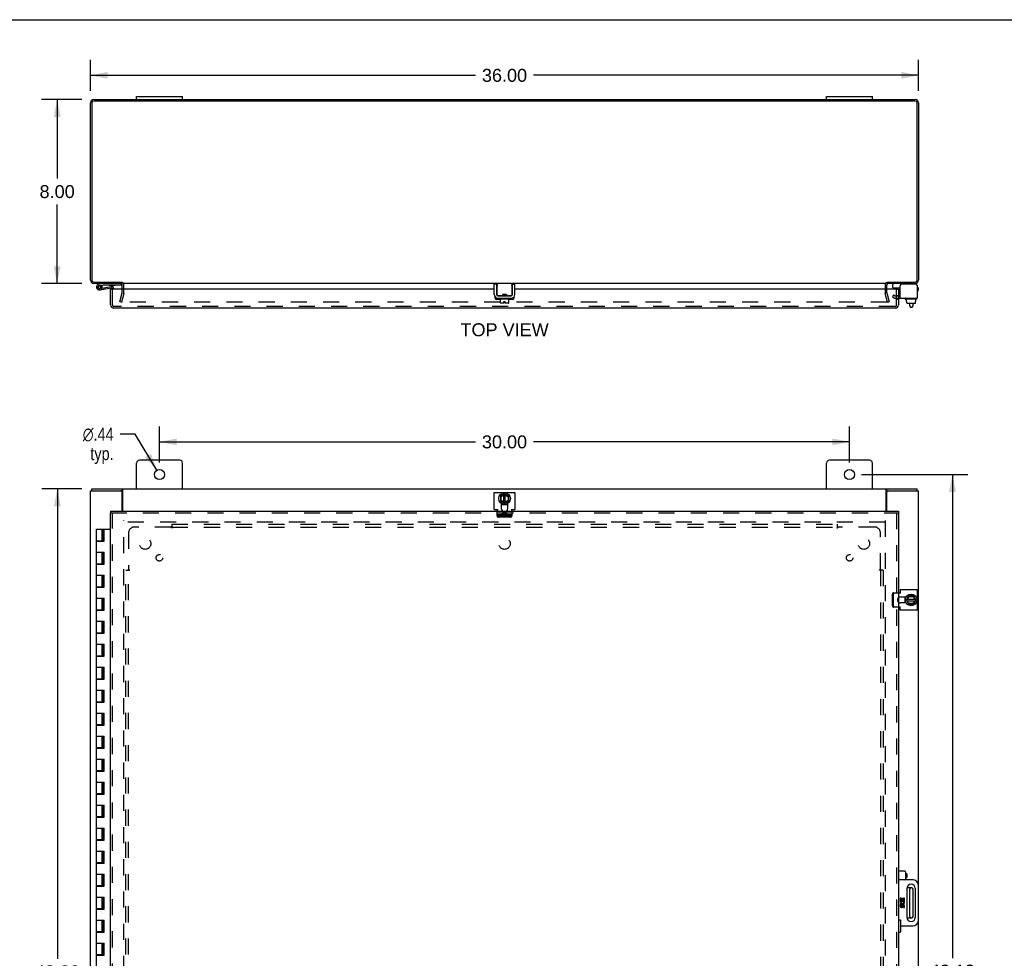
# Model space of a CAD drawing. Header units: inches. Extents: x 0 to 127, y 0 to 82.
# Tile 5 of 7: x 23 to 66, y 42 to 82. Entities that reach past the tile are written whole.
import ezdxf

# ---------------------------------------------------------------- set-up
doc = ezdxf.new("R2010")
doc.units = ezdxf.units.IN
doc.header["$LTSCALE"] = 7.00646
doc.header["$MEASUREMENT"] = 0
doc.linetypes.add('HIDDEN', pattern=[0.2, 0.1, -0.1])
doc.layers.get('0').update_dxf_attribs({"linetype": 'CONTINUOUS'})
for name, color, linetype in [('DEFAULT_2', 8, 'HIDDEN'), ('DIMENSIONS', 7, 'CONTINUOUS'), ('DOOR_ASSEMBLY', 7, 'CONTINUOUS'), ('SUBPANEL', 7, 'CONTINUOUS')]:
    doc.layers.add(name, color=color, linetype=linetype)
doc.styles.get("Standard").update_dxf_attribs({"font": 'arial.ttf'})
doc.styles.add('TEXTSTYLE_1', font='gdt', dxfattribs={"width": 0.8})
doc.dimstyles.new('DIMSTYLE_1', dxfattribs={"dimtxt": 0.562016, "dimasz": 0.749354, "dimexe": 0.09, "dimexo": 0.07, "dimgap": 0.0375, "dimtad": 0, "dimtih": 1, "dimtoh": 1, "dimzin": 4, "dimdsep": 46, "dimtxsty": 'Standard', "dimblk": '_FILLED', "dimblk1": '_FILLED', "dimblk2": '_FILLED', "dimcen": 0.09, "dimadec": 3, "dimazin": 1, "dimtfac": 1, "dimtdec": 3, "dimtofl": 0, "dimtmove": 0, "dimatfit": 3, "dimldrblk": '_FILLED', "dimfxl": 0, "dimtolj": 1, "dimtzin": 4, "dimarcsym": 0})
doc.dimstyles.new('DIMSTYLE_2', dxfattribs={"dimtxt": 0.562016, "dimasz": 0.749354, "dimexe": 0.09, "dimexo": 0.07, "dimgap": 0.09, "dimtad": 0, "dimtih": 1, "dimtoh": 1, "dimzin": 4, "dimdsep": 46, "dimtxsty": 'Standard', "dimblk": '_FILLED', "dimblk1": '_FILLED', "dimblk2": '_FILLED', "dimcen": 0.09, "dimadec": 3, "dimazin": 1, "dimtfac": 1, "dimtdec": 3, "dimtofl": 0, "dimtmove": 0, "dimatfit": 1, "dimldrblk": '_FILLED', "dimfxl": 0, "dimtolj": 1, "dimtzin": 4, "dimarcsym": 0})

# ---------------------------------------------------------------- blocks, each defined once
blk = doc.blocks.new('_FILLED')
at = {"color": 0, "linetype": 'ByBlock'}
blk.add_solid([(0, 0), (-1, 0.2), (-1, -0.2)], dxfattribs=at)
blk = doc.blocks.new('*D1')
at = {"layer": 'DIMENSIONS', "color": 2, "linetype": 'Continuous'}
for p, q in [((26.018, 79.333), (26.018, 80.683)), ((62.018, 79.333), (62.018, 80.683)), ((26.018, 80.009), (42.755, 80.009)), ((62.018, 80.009), (45.281, 80.009))]:
    blk.add_line(p, q, dxfattribs=at)
at = {"layer": 'DIMENSIONS', "color": 2, "linetype": 'Continuous', "xscale": 0.7493540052, "yscale": 0.7493540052, "zscale": 0.7493540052, "rotation": 180}
blk.add_blockref('_FILLED', (26.018, 80.009), dxfattribs=at)
at = {"layer": 'DIMENSIONS', "color": 2, "linetype": 'Continuous', "xscale": 0.7493540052, "yscale": 0.7493540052, "zscale": 0.7493540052}
blk.add_blockref('_FILLED', (62.018, 80.009), dxfattribs=at)
at = {"layer": 'DIMENSIONS', "color": 2, "linetype": 'Continuous', "insert": (44.018, 80.29), "char_height": 0.562, "width": 1.96392, "attachment_point": 2, "line_spacing_factor": 0.9}
blk.add_mtext('36.00', dxfattribs=at)
blk = doc.blocks.new('*D2')
at = {"layer": 'DIMENSIONS', "color": 2, "linetype": 'Continuous'}
for p, q in [((25.638, 78.953), (23.893, 78.953)), ((24.567, 78.953), (24.567, 75.515)), ((24.567, 70.953), (24.567, 74.391)), ((25.638, 70.953), (23.893, 70.953))]:
    blk.add_line(p, q, dxfattribs=at)
at = {"layer": 'DIMENSIONS', "color": 2, "linetype": 'Continuous', "xscale": 0.7493540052, "yscale": 0.7493540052, "zscale": 0.7493540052}
for p, rotation in [((24.567, 78.953), 90), ((24.567, 70.953), 270)]:
    blk.add_blockref('_FILLED', p, dxfattribs=dict(at, rotation=rotation))
at = {"layer": 'DIMENSIONS', "color": 2, "linetype": 'Continuous', "insert": (24.567, 75.234), "char_height": 0.562, "width": 1.52726, "attachment_point": 2, "line_spacing_factor": 0.9}
blk.add_mtext('8.00', dxfattribs=at)
blk = doc.blocks.new('*D6')
at = {"layer": 'DIMENSIONS', "color": 2, "linetype": 'Continuous'}
for p, q in [((27.958, 64.398), (27.302, 64.398)), ((28.904, 62.831), (27.958, 64.398))]:
    blk.add_line(p, q, dxfattribs=at)
at = {"layer": 'DIMENSIONS', "color": 2, "linetype": 'Continuous', "xscale": 0.7493540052, "yscale": 0.7493540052, "zscale": 0.7493540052, "rotation": 301.1417846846}
blk.add_blockref('_FILLED', (28.904, 62.831), dxfattribs=at)
at = {"layer": 'DIMENSIONS', "color": 2, "linetype": 'Continuous', "insert": (27.021, 64.679), "char_height": 0.56202, "width": 1.83996, "attachment_point": 3, "line_spacing_factor": 0.9, "style": 'TEXTSTYLE_1'}
blk.add_mtext('{\\fgdt;n}\\fArial;.44\\Ptyp.', dxfattribs=at)
blk = doc.blocks.new('*D7')
at = {"layer": 'DIMENSIONS', "color": 2, "linetype": 'Continuous'}
for p, q in [((29.018, 63.169), (29.018, 64.741)), ((59.018, 63.169), (59.018, 64.741)), ((29.018, 64.067), (42.755, 64.067)), ((59.018, 64.067), (45.281, 64.067))]:
    blk.add_line(p, q, dxfattribs=at)
at = {"layer": 'DIMENSIONS', "color": 2, "linetype": 'Continuous', "xscale": 0.7493540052, "yscale": 0.7493540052, "zscale": 0.7493540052, "rotation": 180}
blk.add_blockref('_FILLED', (29.018, 64.067), dxfattribs=at)
at = {"layer": 'DIMENSIONS', "color": 2, "linetype": 'Continuous', "xscale": 0.7493540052, "yscale": 0.7493540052, "zscale": 0.7493540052}
blk.add_blockref('_FILLED', (59.018, 64.067), dxfattribs=at)
at = {"layer": 'DIMENSIONS', "color": 2, "linetype": 'Continuous', "insert": (44.018, 64.348), "char_height": 0.562, "width": 1.96392, "attachment_point": 2, "line_spacing_factor": 0.9}
blk.add_mtext('30.00', dxfattribs=at)
blk = doc.blocks.new('*D8')
at = {"layer": 'DIMENSIONS', "color": 2, "linetype": 'Continuous'}
for p, q in [((59.542, 62.644), (64.167, 62.644)), ((63.493, 62.644), (63.493, 41.612)), ((63.493, 19.457), (63.493, 40.488)), ((59.542, 19.457), (64.167, 19.457))]:
    blk.add_line(p, q, dxfattribs=at)
at = {"layer": 'DIMENSIONS', "color": 2, "linetype": 'Continuous', "xscale": 0.7493540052, "yscale": 0.7493540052, "zscale": 0.7493540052}
for p, rotation in [((63.493, 62.644), 90), ((63.493, 19.457), 270)]:
    blk.add_blockref('_FILLED', p, dxfattribs=dict(at, rotation=rotation))
at = {"layer": 'DIMENSIONS', "color": 2, "linetype": 'Continuous', "insert": (63.493, 41.331), "char_height": 0.562, "width": 1.96392, "attachment_point": 2, "line_spacing_factor": 0.9}
blk.add_mtext('43.19', dxfattribs=at)
blk = doc.blocks.new('*D9')
at = {"layer": 'DIMENSIONS', "color": 2, "linetype": 'Continuous'}
for p, q in [((25.636, 62.019), (23.903, 62.019)), ((24.578, 62.019), (24.578, 41.581)), ((24.578, 20.019), (24.578, 40.457)), ((25.636, 20.019), (23.903, 20.019))]:
    blk.add_line(p, q, dxfattribs=at)
at = {"layer": 'DIMENSIONS', "color": 2, "linetype": 'Continuous', "xscale": 0.7493540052, "yscale": 0.7493540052, "zscale": 0.7493540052}
for p, rotation in [((24.578, 62.019), 90), ((24.578, 20.019), 270)]:
    blk.add_blockref('_FILLED', p, dxfattribs=dict(at, rotation=rotation))
at = {"layer": 'DIMENSIONS', "color": 2, "linetype": 'Continuous', "insert": (24.578, 41.3), "char_height": 0.562, "width": 1.96392, "attachment_point": 2, "line_spacing_factor": 0.9}
blk.add_mtext('42.00', dxfattribs=at)

msp = doc.modelspace()

# ---------------------------------------------------------------- linework, layer by layer
at = {"color": 7, "linetype": 'Continuous'}
for p, q in [((0, 82.429), (127.39, 82.429)), ((28.018, 78.953), (28.018, 79.088)), ((28.018, 79.088), (30.018, 79.088)), ((30.018, 78.953), (30.018, 79.088)), ((58.018, 79.088), (60.018, 79.088)), ((58.018, 78.953), (58.018, 79.088)), ((60.018, 78.953), (60.018, 79.088)), ((27.393, 71.014), (27.393, 70.953)), ((43.675, 70.92), (43.571, 70.92)), ((43.675, 70.92), (43.675, 70.48)), ((43.705, 70.434), (43.705, 70.953)), ((44.323, 70.88), (44.32, 70.873)), ((44.33, 70.953), (44.33, 70.434)), ((44.36, 70.92), (44.464, 70.92)), ((44.36, 70.48), (44.36, 70.92)), ((60.643, 71.014), (60.643, 70.953)), ((60.899, 70.776), (60.899, 70.913)), ((60.909, 70.766), (61.224, 70.766)), ((61.961, 70.873), (61.961, 70.86)), ((43.704, 70.316), (43.704, 70.319)), ((43.9, 70.424), (43.715, 70.424)), ((43.735, 70.42), (44.3, 70.42)), ((43.764, 70.286), (43.764, 70.306)), ((44.261, 70.276), (43.774, 70.276)), ((43.838, 70.111), (43.838, 70.276)), ((43.906, 70.424), (43.899, 70.42)), ((43.925, 70.484), (44.11, 70.484)), ((43.925, 70.484), (43.925, 70.434)), ((43.925, 70.446), (43.935, 70.441)), ((43.937, 70.442), (43.925, 70.435)), ((43.994, 70.477), (43.973, 70.475)), ((43.994, 70.427), (43.973, 70.425)), ((44.005, 70.452), (43.99, 70.45)), ((44.037, 70.479), (43.994, 70.477)), ((44.048, 70.43), (43.994, 70.427)), ((44.03, 70.454), (44.005, 70.452)), ((44.045, 70.456), (44.03, 70.454)), ((44.059, 70.481), (44.037, 70.479)), ((44.068, 70.432), (44.048, 70.43)), ((44.098, 70.464), (44.11, 70.471)), ((44.11, 70.46), (44.1, 70.466)), ((44.107, 70.42), (44.119, 70.426)), ((44.11, 70.484), (44.11, 70.434)), ((44.32, 70.424), (44.135, 70.424)), ((44.208, 70.111), (44.208, 70.276)), ((44.271, 70.286), (44.271, 70.306)), ((44.331, 70.316), (44.331, 70.319)), ((61.442, 70.286), (61.442, 70.306)), ((61.939, 70.276), (61.452, 70.276)), ((61.494, 70.169), (61.494, 70.276)), ((61.904, 70.169), (61.904, 70.276)), ((61.949, 70.286), (61.949, 70.306)), ((43.984, 70.101), (43.848, 70.101)), ((43.984, 70.169), (44.052, 70.169)), ((43.984, 70.101), (43.984, 70.169)), ((44.052, 70.101), (44.052, 70.169)), ((44.198, 70.101), (44.052, 70.101)), ((61.494, 70.169), (61.51, 70.169)), ((61.509, 70.111), (61.509, 70.169)), ((61.51, 70.111), (61.51, 70.169)), ((61.521, 70.101), (61.876, 70.101)), ((61.641, 69.977), (61.641, 70.101)), ((61.721, 69.917), (61.701, 69.917)), ((61.781, 69.977), (61.781, 70.101)), ((61.904, 70.169), (61.886, 70.169)), ((61.886, 70.111), (61.886, 70.169)), ((61.887, 70.111), (61.887, 70.169)), ((26.081, 61.944), (26.081, 62.019)), ((27.333, 61.944), (27.39, 61.944)), ((27.39, 61.944), (27.39, 62.019)), ((43.838, 61.708), (43.838, 61.5)), ((44.013, 61.81), (43.843, 61.716)), ((43.856, 61.695), (43.866, 61.69)), ((43.866, 61.69), (43.984, 61.754)), ((43.866, 61.514), (43.866, 61.69)), ((43.984, 61.418), (43.984, 61.794)), ((44.022, 61.81), (44.202, 61.716)), ((44.052, 61.417), (44.052, 61.795)), ((44.052, 61.753), (44.173, 61.683)), ((44.183, 61.689), (44.173, 61.683)), ((44.173, 61.683), (44.173, 61.512)), ((44.208, 61.5), (44.208, 61.707)), ((60.646, 61.944), (60.646, 62.019)), ((60.646, 61.944), (60.703, 61.944)), ((61.955, 61.944), (61.955, 62.019)), ((43.843, 61.491), (44.013, 61.403)), ((43.856, 61.508), (43.866, 61.514)), ((43.984, 61.454), (43.866, 61.514)), ((43.885, 61.338), (44.151, 61.338)), ((44.022, 61.403), (44.202, 61.491)), ((44.173, 61.512), (44.052, 61.453)), ((44.183, 61.506), (44.173, 61.512)), ((61.495, 57.199), (61.583, 57.369)), ((61.8, 57.374), (61.592, 57.374)), ((61.902, 57.199), (61.808, 57.369)), ((61.43, 57.327), (61.43, 57.061)), ((61.495, 57.19), (61.583, 57.01)), ((61.509, 57.16), (61.887, 57.16)), ((61.51, 57.228), (61.886, 57.228)), ((61.604, 57.039), (61.545, 57.16)), ((61.546, 57.228), (61.606, 57.346)), ((61.592, 57.004), (61.799, 57.004)), ((61.598, 57.029), (61.604, 57.039)), ((61.6, 57.356), (61.606, 57.346)), ((61.776, 57.039), (61.604, 57.039)), ((61.606, 57.346), (61.782, 57.346)), ((61.846, 57.16), (61.776, 57.039)), ((61.781, 57.029), (61.776, 57.039)), ((61.788, 57.356), (61.782, 57.346)), ((61.782, 57.346), (61.847, 57.228)), ((61.808, 57.009), (61.902, 57.189)), ((61.721, 44.675), (61.52, 44.675)), ((61.641, 43.423), (61.641, 44.615)), ((61.781, 43.423), (61.781, 44.615)), ((61.52, 43.363), (61.721, 43.363))]:
    msp.add_line(p, q, dxfattribs=at)
at = {"color": 3, "linetype": 'Continuous'}
for p, q in [((26.018, 71.098), (26.018, 78.808)), ((26.081, 78.81), (26.081, 71.096)), ((61.875, 78.89), (26.161, 78.89)), ((26.163, 78.953), (61.873, 78.953)), ((61.955, 71.096), (61.955, 78.81)), ((62.018, 78.808), (62.018, 71.098)), ((26.161, 71.016), (27.39, 71.016)), ((27.393, 70.953), (26.163, 70.953)), ((27.393, 70.705), (27.393, 70.883)), ((60.616, 70.953), (27.42, 70.953)), ((43.571, 70.48), (43.571, 70.92)), ((44.464, 70.48), (44.464, 70.92)), ((61.873, 70.953), (60.643, 70.953)), ((60.643, 70.705), (60.643, 70.883)), ((60.646, 71.016), (61.875, 71.016)), ((61.224, 70.316), (61.224, 70.86)), ((61.901, 70.92), (61.284, 70.92)), ((61.961, 70.86), (61.961, 70.316)), ((43.704, 70.316), (44.331, 70.316)), ((61.224, 70.316), (61.961, 70.316)), ((28.018, 62.019), (28.018, 63.144)), ((29.893, 63.269), (28.143, 63.269)), ((30.018, 62.019), (30.018, 63.144)), ((58.018, 62.019), (58.018, 63.144)), ((59.893, 63.269), (58.143, 63.269)), ((60.018, 62.019), (60.018, 63.144)), ((26.018, 20.094), (26.018, 61.944)), ((26.018, 61.944), (27.333, 61.944)), ((26.081, 62.019), (61.955, 62.019)), ((27.393, 61.05), (27.393, 61.884)), ((27.42, 61.05), (27.42, 61.976)), ((43.571, 61.132), (43.571, 61.869)), ((43.571, 61.869), (44.464, 61.869)), ((44.464, 61.869), (44.464, 61.132)), ((60.616, 61.05), (60.616, 61.976)), ((60.643, 61.05), (60.643, 61.884)), ((60.703, 61.944), (62.018, 61.944)), ((62.018, 44.769), (62.018, 61.944)), ((43.885, 61.145), (43.885, 61.388)), ((44.151, 61.388), (44.151, 61.145)), ((43.571, 61.132), (43.735, 61.132)), ((43.704, 61.05), (43.704, 61.132)), ((44.3, 61.132), (44.464, 61.132)), ((44.331, 61.132), (44.331, 61.05)), ((61.143, 57.508), (61.224, 57.508)), ((61.224, 57.641), (61.224, 57.477)), ((61.224, 57.641), (61.961, 57.641)), ((61.961, 57.641), (61.961, 56.748)), ((61.237, 57.327), (61.48, 57.327)), ((61.48, 57.061), (61.237, 57.061)), ((61.224, 56.88), (61.143, 56.88)), ((61.224, 56.748), (61.224, 56.912)), ((61.961, 56.748), (61.224, 56.748)), ((62.018, 20.094), (62.018, 43.269))]:
    msp.add_line(p, q, dxfattribs=at)
at = {"color": 7, "linetype": 'Continuous'}
for points in [[(43.715, 70.873), (43.713, 70.88), (43.711, 70.884), (43.71, 70.887), (43.709, 70.89), (43.709, 70.893), (43.708, 70.896), (43.707, 70.898), (43.706, 70.901), (43.706, 70.903), (43.706, 70.906), (43.705, 70.908), (43.705, 70.91), (43.705, 70.912)], [(44.33, 70.912), (44.33, 70.91), (44.33, 70.908), (44.33, 70.906), (44.329, 70.903), (44.329, 70.901), (44.328, 70.898), (44.327, 70.896), (44.327, 70.893), (44.326, 70.89), (44.325, 70.887), (44.324, 70.884), (44.323, 70.88)], [(43.9, 70.424), (43.902, 70.424), (43.904, 70.424), (43.905, 70.424), (43.907, 70.424), (43.908, 70.424), (43.91, 70.425), (43.911, 70.425), (43.912, 70.425), (43.914, 70.426), (43.915, 70.426), (43.916, 70.426), (43.917, 70.427), (43.918, 70.427), (43.919, 70.427), (43.92, 70.428), (43.921, 70.428), (43.922, 70.429), (43.923, 70.43), (43.923, 70.43), (43.924, 70.431), (43.924, 70.431), (43.925, 70.432), (43.925, 70.433), (43.925, 70.434)], [(43.973, 70.425), (43.963, 70.425), (43.953, 70.424), (43.944, 70.423), (43.936, 70.423), (43.928, 70.422), (43.921, 70.421), (43.914, 70.42), (43.908, 70.42), (43.908, 70.42)], [(43.973, 70.475), (43.963, 70.475), (43.953, 70.474), (43.944, 70.473), (43.936, 70.472), (43.928, 70.472), (43.925, 70.472)], [(43.99, 70.45), (43.982, 70.45), (43.975, 70.449), (43.968, 70.448), (43.962, 70.447), (43.956, 70.446), (43.951, 70.446), (43.947, 70.445), (43.943, 70.444), (43.94, 70.443), (43.938, 70.442), (43.937, 70.442)], [(44.098, 70.464), (44.097, 70.464), (44.095, 70.463), (44.092, 70.462), (44.088, 70.461), (44.084, 70.461), (44.079, 70.46), (44.073, 70.459), (44.067, 70.458), (44.06, 70.458), (44.053, 70.457), (44.045, 70.456)], [(44.097, 70.484), (44.096, 70.484), (44.088, 70.483), (44.078, 70.482), (44.069, 70.482), (44.059, 70.481)], [(44.11, 70.435), (44.104, 70.434), (44.096, 70.434), (44.087, 70.433), (44.078, 70.432), (44.068, 70.432)], [(44.11, 70.434), (44.11, 70.433), (44.11, 70.432), (44.111, 70.431), (44.111, 70.431), (44.112, 70.43), (44.113, 70.43), (44.113, 70.429), (44.114, 70.429), (44.115, 70.428), (44.116, 70.428), (44.117, 70.427), (44.118, 70.427), (44.119, 70.426), (44.12, 70.426), (44.121, 70.426), (44.123, 70.425), (44.124, 70.425), (44.125, 70.425), (44.127, 70.424), (44.128, 70.424), (44.13, 70.424), (44.131, 70.424), (44.133, 70.424), (44.135, 70.424)], [(27.42, 61.923), (27.418, 61.923), (27.417, 61.923), (27.416, 61.923), (27.414, 61.923), (27.413, 61.924), (27.412, 61.924), (27.411, 61.925), (27.41, 61.925), (27.408, 61.926), (27.407, 61.928), (27.406, 61.929), (27.405, 61.93), (27.404, 61.931), (27.403, 61.932), (27.402, 61.934), (27.401, 61.935), (27.4, 61.937), (27.399, 61.938), (27.398, 61.94), (27.396, 61.941), (27.395, 61.942), (27.394, 61.943), (27.393, 61.943), (27.392, 61.944), (27.391, 61.944), (27.39, 61.944)], [(60.616, 61.923), (60.617, 61.923), (60.618, 61.923), (60.62, 61.923), (60.621, 61.923), (60.622, 61.924), (60.623, 61.924), (60.624, 61.925), (60.626, 61.925), (60.627, 61.926), (60.628, 61.928), (60.629, 61.929), (60.63, 61.93), (60.631, 61.931), (60.632, 61.932), (60.633, 61.934), (60.634, 61.935), (60.635, 61.937), (60.637, 61.938), (60.638, 61.94), (60.639, 61.941), (60.64, 61.942), (60.641, 61.943), (60.642, 61.943), (60.643, 61.944), (60.645, 61.944), (60.646, 61.944)]]:
    msp.add_lwpolyline(points, dxfattribs=at)
at = {"color": 3, "linetype": 'Continuous'}
for points in [[(27.408, 61.998), (27.407, 62), (27.406, 62.002), (27.405, 62.005), (27.404, 62.007), (27.403, 62.009), (27.402, 62.01), (27.401, 62.012), (27.399, 62.014), (27.398, 62.015), (27.397, 62.016), (27.396, 62.017), (27.395, 62.018), (27.393, 62.018), (27.392, 62.019), (27.391, 62.019), (27.39, 62.019)], [(27.42, 61.976), (27.418, 61.977), (27.417, 61.979), (27.416, 61.981), (27.415, 61.983), (27.414, 61.985), (27.413, 61.987), (27.412, 61.99), (27.41, 61.993), (27.408, 61.998)], [(60.616, 61.976), (60.617, 61.977), (60.618, 61.979), (60.619, 61.981), (60.62, 61.983), (60.621, 61.985), (60.623, 61.987), (60.624, 61.99), (60.625, 61.993)], [(60.625, 61.993), (60.627, 61.998), (60.628, 62), (60.629, 62.002), (60.63, 62.005), (60.631, 62.007), (60.632, 62.009), (60.633, 62.01), (60.635, 62.012), (60.636, 62.014), (60.637, 62.015), (60.638, 62.016), (60.639, 62.017), (60.641, 62.018), (60.642, 62.018), (60.643, 62.019), (60.644, 62.019), (60.646, 62.019)]]:
    msp.add_lwpolyline(points, dxfattribs=at)
for centre in [(29.018, 62.644), (59.018, 62.644)]:
    msp.add_circle(centre, 0.219, dxfattribs=at)
at = {"color": 7, "linetype": 'Continuous'}
for centre in [(44.018, 61.603), (61.696, 57.194)]:
    msp.add_circle(centre, 0.254, dxfattribs=at)
at = {"color": 3, "linetype": 'Continuous'}
for centre, radius, start, end in [((26.163, 78.808), 0.145, 90, 180), ((26.161, 78.81), 0.08, 90, 180), ((61.873, 78.808), 0.145, 0, 90), ((61.875, 78.81), 0.08, 0, 90), ((26.163, 71.098), 0.145, 180, 270), ((26.161, 71.096), 0.08, 180, 270), ((61.873, 71.098), 0.145, 270, 360), ((61.875, 71.096), 0.08, 270, 360), ((27.323, 70.883), 0.07, 0, 86.7683), ((60.713, 70.883), 0.07, 93.2317, 180), ((61.284, 70.86), 0.06, 90, 180), ((61.901, 70.86), 0.06, 0, 90), ((43.735, 70.48), 0.164, 180, 270), ((44.3, 70.48), 0.164, 270, 360), ((28.143, 63.144), 0.125, 90, 180), ((29.893, 63.144), 0.125, 0, 90), ((58.143, 63.144), 0.125, 90, 180), ((59.893, 63.144), 0.125, 0, 90), ((27.333, 61.884), 0.06, 0, 90), ((60.703, 61.884), 0.06, 90, 180), ((44.018, 61.145), 0.133, 180, 225.2119), ((44.018, 61.145), 0.133, 314.7881, 360), ((61.237, 57.194), 0.133, 90, 135.2119), ((61.237, 57.194), 0.133, 224.7881, 270)]:
    msp.add_arc(centre, radius, start, end, dxfattribs=at)
at = {"color": 7, "linetype": 'Continuous'}
for centre, radius, start, end in [((60.939, 70.913), 0.04, 90, 180), ((60.909, 70.776), 0.01, 180, 270), ((61.881, 70.873), 0.08, 0, 90), ((43.735, 70.48), 0.06, 180, 270), ((43.715, 70.434), 0.01, 180, 234.8477), ((43.774, 70.306), 0.01, 90, 180), ((43.774, 70.286), 0.01, 180, 270), ((44.261, 70.306), 0.01, 0, 90), ((44.261, 70.286), 0.01, 270, 360), ((44.3, 70.48), 0.06, 270, 360), ((44.32, 70.434), 0.01, 304.8438, 360), ((61.452, 70.306), 0.01, 90, 180), ((61.452, 70.286), 0.01, 180, 270), ((61.939, 70.306), 0.01, 0, 90), ((61.939, 70.286), 0.01, 270, 360), ((43.848, 70.111), 0.01, 180, 270), ((44.198, 70.111), 0.01, 270, 360), ((61.701, 69.977), 0.06, 180, 270), ((61.721, 69.977), 0.06, 270, 360), ((43.848, 61.708), 0.01, 118.8968, 180), ((44.018, 61.801), 0.01, 62.3947, 118.8968), ((44.198, 61.707), 0.01, 0, 62.3947), ((43.848, 61.5), 0.01, 180, 242.7647), ((44.018, 61.603), 0.281, 241.7622, 250.7964), ((44.018, 61.412), 0.01, 242.7647, 295.9948), ((44.018, 61.603), 0.281, 289.2036, 298.2378), ((44.198, 61.5), 0.01, 295.9948, 360), ((61.592, 57.364), 0.01, 90, 152.7647), ((61.8, 57.364), 0.01, 28.8968, 90), ((61.696, 57.194), 0.281, 151.7622, 160.7964), ((61.696, 57.194), 0.281, 199.2036, 208.2378), ((61.504, 57.194), 0.01, 152.7647, 205.9948), ((61.592, 57.014), 0.01, 205.9948, 270), ((61.799, 57.014), 0.01, 270, 332.3947), ((61.894, 57.194), 0.01, 332.3947, 28.8968), ((61.701, 44.615), 0.06, 90, 180), ((61.721, 44.615), 0.06, 0, 90), ((61.701, 43.423), 0.06, 180, 270), ((61.721, 43.423), 0.06, 270, 360)]:
    msp.add_arc(centre, radius, start, end, dxfattribs=at)
for centre, major_axis, ratio, start_param, end_param in [((61.521, 70.111), (-0.0111, 0), 0.898834, 6.283185, 7.853982), ((61.522, 70.111), (0.0112, 0), 0.889134, -3.141593, -1.570796), ((61.875, 70.111), (0.0114, 0), 0.875492, -1.570796, 0), ((61.876, 70.111), (-0.0113, 0), 0.88616, 7.853982, 9.424778)]:
    msp.add_ellipse(centre, major_axis=major_axis, ratio=ratio, start_param=start_param, end_param=end_param, dxfattribs=at)
at = {"layer": 'DEFAULT_2', "color": 8, "linetype": 'HIDDEN'}
for p, q in [((27.393, 70.555), (27.393, 70.705)), ((27.468, 70.555), (27.468, 70.883)), ((60.568, 70.883), (60.568, 70.555)), ((60.643, 70.555), (60.643, 70.705)), ((27.288, 70.16), (27.391, 70.544)), ((27.464, 70.525), (27.361, 70.141)), ((60.674, 70.141), (60.572, 70.525)), ((60.644, 70.544), (60.747, 70.16)), ((60.935, 70.461), (60.883, 70.371)), ((60.883, 70.371), (60.955, 70.33)), ((60.935, 70.461), (61.007, 70.42)), ((61.007, 70.42), (61.224, 70.42)), ((61.007, 70.316), (61.224, 70.316)), ((27.361, 70.141), (27.288, 70.16)), ((60.651, 70.141), (27.384, 70.141)), ((60.674, 70.141), (60.747, 70.16)), ((43.704, 60.843), (43.704, 61.05)), ((43.704, 60.915), (44.331, 60.915)), ((44.271, 60.843), (43.764, 60.843)), ((44.271, 60.791), (43.764, 60.791)), ((44.136, 60.915), (43.899, 60.915)), ((44.331, 61.05), (44.331, 60.843)), ((27.468, 21.394), (27.468, 60.644)), ((60.568, 60.569), (27.468, 60.569)), ((60.568, 60.644), (60.568, 21.394)), ((60.883, 56.94), (60.883, 57.448)), ((60.935, 57.508), (61.143, 57.508)), ((60.935, 56.94), (60.935, 57.448)), ((61.143, 56.88), (60.935, 56.88))]:
    msp.add_line(p, q, dxfattribs=at)
for points in [[(27.369, 70.159), (27.369, 70.157), (27.369, 70.156), (27.369, 70.155)], [(27.369, 70.155), (27.369, 70.154), (27.369, 70.153), (27.369, 70.151), (27.37, 70.15), (27.37, 70.149), (27.371, 70.147), (27.372, 70.146), (27.373, 70.145), (27.374, 70.144), (27.375, 70.143), (27.376, 70.142), (27.378, 70.142), (27.379, 70.141)], [(27.384, 70.141), (27.382, 70.141), (27.381, 70.141), (27.379, 70.141)], [(60.666, 70.155), (60.666, 70.154), (60.666, 70.153), (60.666, 70.151), (60.665, 70.15), (60.665, 70.149), (60.664, 70.147), (60.663, 70.146), (60.662, 70.145), (60.661, 70.144), (60.66, 70.143), (60.659, 70.142), (60.657, 70.142), (60.656, 70.141), (60.654, 70.141), (60.653, 70.141), (60.651, 70.141)], [(60.666, 70.159), (60.666, 70.157), (60.666, 70.156), (60.666, 70.155)], [(43.764, 60.843), (43.757, 60.843), (43.751, 60.844), (43.744, 60.846), (43.738, 60.848), (43.732, 60.851), (43.726, 60.854), (43.721, 60.858), (43.717, 60.863), (43.713, 60.867), (43.71, 60.872), (43.707, 60.878), (43.705, 60.883), (43.704, 60.889), (43.704, 60.895)], [(43.704, 60.843), (43.704, 60.837), (43.705, 60.831), (43.707, 60.826), (43.71, 60.82), (43.713, 60.815), (43.717, 60.811), (43.721, 60.806), (43.726, 60.802), (43.732, 60.799), (43.738, 60.796), (43.744, 60.794), (43.751, 60.792), (43.757, 60.791), (43.764, 60.791)], [(44.331, 60.895), (44.331, 60.889), (44.33, 60.883), (44.328, 60.878), (44.325, 60.872), (44.322, 60.867), (44.318, 60.863), (44.314, 60.858), (44.309, 60.854), (44.303, 60.851), (44.297, 60.848), (44.291, 60.846), (44.285, 60.844), (44.278, 60.843), (44.271, 60.843)], [(44.271, 60.791), (44.278, 60.791), (44.285, 60.792), (44.291, 60.794), (44.297, 60.796), (44.303, 60.799), (44.309, 60.802), (44.314, 60.806), (44.318, 60.811), (44.322, 60.815), (44.325, 60.82), (44.328, 60.826), (44.33, 60.831), (44.331, 60.837), (44.331, 60.843)], [(60.935, 57.508), (60.929, 57.507), (60.924, 57.506), (60.918, 57.504), (60.913, 57.502), (60.908, 57.499), (60.903, 57.495), (60.898, 57.49), (60.895, 57.485), (60.891, 57.48), (60.888, 57.474), (60.886, 57.468), (60.885, 57.461), (60.884, 57.455), (60.883, 57.448)], [(60.935, 57.448), (60.936, 57.455), (60.937, 57.461), (60.938, 57.468), (60.94, 57.474), (60.943, 57.48), (60.947, 57.485), (60.95, 57.49), (60.955, 57.495), (60.96, 57.499), (60.965, 57.502), (60.97, 57.504), (60.976, 57.506), (60.981, 57.507), (60.987, 57.508)], [(60.883, 56.94), (60.884, 56.934), (60.885, 56.927), (60.886, 56.921), (60.888, 56.914), (60.891, 56.908), (60.895, 56.903), (60.898, 56.898), (60.903, 56.893), (60.908, 56.89), (60.913, 56.886), (60.918, 56.884), (60.924, 56.882), (60.929, 56.881), (60.935, 56.88)], [(60.987, 56.88), (60.981, 56.881), (60.976, 56.882), (60.97, 56.884), (60.965, 56.886), (60.96, 56.89), (60.955, 56.893), (60.95, 56.898), (60.947, 56.903), (60.943, 56.908), (60.94, 56.914), (60.938, 56.921), (60.937, 56.927), (60.936, 56.934), (60.935, 56.94)]]:
    msp.add_lwpolyline(points, dxfattribs=at)
for centre, radius, start, end in [((27.323, 70.883), 0.145, 0, 51.2451), ((60.713, 70.883), 0.145, 128.7549, 180), ((27.353, 70.555), 0.04, 345, 360), ((27.353, 70.555), 0.115, 345, 360), ((60.683, 70.555), 0.115, 180, 195), ((60.683, 70.555), 0.04, 180, 195), ((61.007, 70.42), 0.104, 240, 270), ((44.018, 61.145), 0.133, 225.2119, 314.7881), ((61.237, 57.194), 0.133, 135.2119, 224.7881)]:
    msp.add_arc(centre, radius, start, end, dxfattribs=at)
at = {"layer": 'DOOR_ASSEMBLY', "color": 7, "linetype": 'Continuous'}
for p, q in [((26.566, 70.953), (26.384, 70.921)), ((26.394, 70.863), (26.566, 70.893)), ((26.417, 70.734), (26.428, 70.736)), ((26.43, 70.675), (26.932, 70.764)), ((26.507, 70.871), (26.459, 70.836)), ((26.465, 70.77), (26.464, 70.77)), ((26.522, 70.753), (26.922, 70.823)), ((26.566, 70.893), (27.366, 70.893)), ((26.599, 70.766), (26.609, 70.707)), ((26.831, 70.889), (26.831, 70.893)), ((26.831, 70.889), (27.087, 70.889)), ((26.908, 70.705), (26.893, 70.705)), ((26.968, 70.705), (26.968, 70.734)), ((27.028, 70.734), (27.028, 70.705)), ((27.087, 70.889), (27.087, 70.893)), ((27.366, 70.893), (27.366, 70.938)), ((60.987, 70.705), (60.987, 70.748)), ((61.062, 70.715), (61.061, 70.705)), ((61.062, 70.715), (61.143, 70.715)), ((61.083, 70.715), (61.083, 70.766)), ((61.127, 70.705), (61.143, 70.705)), ((61.143, 70.705), (61.143, 70.715)), ((61.961, 70.778), (61.988, 70.778)), ((61.988, 70.638), (61.961, 70.638)), ((62.018, 70.668), (62.018, 70.748)), ((26.893, 61.05), (26.893, 60.975)), ((61.143, 61.05), (61.143, 60.975)), ((26.281, 59.769), (26.281, 60.269)), ((26.281, 60.269), (26.893, 60.269)), ((26.531, 59.769), (26.531, 60.269)), ((26.566, 59.749), (26.566, 60.269)), ((26.599, 59.749), (26.599, 60.269)), ((26.609, 59.749), (26.609, 60.269)), ((26.281, 59.769), (26.566, 59.769)), ((26.281, 58.769), (26.281, 59.749)), ((26.281, 59.749), (26.609, 59.749)), ((26.343, 59.769), (26.343, 59.749)), ((26.468, 59.769), (26.468, 59.749)), ((26.281, 59.269), (26.609, 59.269)), ((26.531, 58.769), (26.531, 59.269)), ((26.566, 58.749), (26.566, 59.269)), ((26.599, 58.749), (26.599, 59.269)), ((26.609, 58.749), (26.609, 59.269)), ((26.281, 58.769), (26.566, 58.769)), ((26.281, 57.769), (26.281, 58.749)), ((26.281, 58.749), (26.609, 58.749)), ((26.343, 58.769), (26.343, 58.749)), ((26.468, 58.769), (26.468, 58.749)), ((26.281, 58.269), (26.609, 58.269)), ((26.531, 57.769), (26.531, 58.269)), ((26.566, 57.749), (26.566, 58.269)), ((26.599, 57.749), (26.599, 58.269)), ((26.609, 57.749), (26.609, 58.269)), ((26.281, 57.769), (26.566, 57.769)), ((26.281, 56.769), (26.281, 57.749)), ((26.281, 57.749), (26.609, 57.749)), ((26.343, 57.769), (26.343, 57.749)), ((26.468, 57.769), (26.468, 57.749)), ((26.281, 57.269), (26.609, 57.269)), ((26.531, 56.769), (26.531, 57.269)), ((26.566, 56.749), (26.566, 57.269)), ((26.599, 56.749), (26.599, 57.269)), ((26.609, 56.749), (26.609, 57.269)), ((26.281, 56.769), (26.566, 56.769)), ((26.281, 55.769), (26.281, 56.749)), ((26.281, 56.749), (26.609, 56.749)), ((26.343, 56.769), (26.343, 56.749)), ((26.468, 56.769), (26.468, 56.749)), ((26.281, 56.269), (26.609, 56.269)), ((26.531, 55.769), (26.531, 56.269)), ((26.566, 55.749), (26.566, 56.269)), ((26.599, 55.749), (26.599, 56.269)), ((26.609, 55.749), (26.609, 56.269)), ((26.281, 55.769), (26.566, 55.769)), ((26.281, 54.769), (26.281, 55.749)), ((26.281, 55.749), (26.609, 55.749)), ((26.343, 55.769), (26.343, 55.749)), ((26.468, 55.769), (26.468, 55.749)), ((26.281, 55.269), (26.609, 55.269)), ((26.531, 54.769), (26.531, 55.269)), ((26.566, 54.749), (26.566, 55.269)), ((26.599, 54.749), (26.599, 55.269)), ((26.609, 54.749), (26.609, 55.269)), ((26.281, 54.769), (26.566, 54.769)), ((26.281, 53.769), (26.281, 54.749)), ((26.281, 54.749), (26.609, 54.749)), ((26.343, 54.769), (26.343, 54.749)), ((26.468, 54.769), (26.468, 54.749)), ((26.281, 54.269), (26.609, 54.269)), ((26.531, 53.769), (26.531, 54.269)), ((26.566, 53.749), (26.566, 54.269)), ((26.599, 53.749), (26.599, 54.269)), ((26.609, 53.749), (26.609, 54.269)), ((26.281, 53.769), (26.566, 53.769)), ((26.281, 52.769), (26.281, 53.749)), ((26.281, 53.749), (26.609, 53.749)), ((26.343, 53.769), (26.343, 53.749)), ((26.468, 53.769), (26.468, 53.749)), ((26.281, 53.269), (26.609, 53.269)), ((26.531, 52.769), (26.531, 53.269)), ((26.566, 52.749), (26.566, 53.269)), ((26.599, 52.749), (26.599, 53.269)), ((26.609, 52.749), (26.609, 53.269)), ((26.281, 52.769), (26.566, 52.769)), ((26.281, 51.769), (26.281, 52.749)), ((26.281, 52.749), (26.609, 52.749)), ((26.343, 52.769), (26.343, 52.749)), ((26.468, 52.769), (26.468, 52.749)), ((26.281, 52.269), (26.609, 52.269)), ((26.531, 51.769), (26.531, 52.269)), ((26.566, 51.749), (26.566, 52.269)), ((26.599, 51.749), (26.599, 52.269)), ((26.609, 51.749), (26.609, 52.269)), ((26.281, 51.769), (26.566, 51.769)), ((26.281, 50.769), (26.281, 51.749)), ((26.281, 51.749), (26.609, 51.749)), ((26.343, 51.769), (26.343, 51.749)), ((26.468, 51.769), (26.468, 51.749)), ((26.281, 51.269), (26.609, 51.269)), ((26.531, 50.769), (26.531, 51.269)), ((26.566, 50.749), (26.566, 51.269)), ((26.599, 50.749), (26.599, 51.269)), ((26.609, 50.749), (26.609, 51.269)), ((26.281, 50.769), (26.566, 50.769)), ((26.281, 49.769), (26.281, 50.749)), ((26.281, 50.749), (26.609, 50.749)), ((26.343, 50.769), (26.343, 50.749)), ((26.468, 50.769), (26.468, 50.749)), ((26.281, 50.269), (26.609, 50.269)), ((26.531, 49.769), (26.531, 50.269)), ((26.566, 49.749), (26.566, 50.269)), ((26.599, 49.749), (26.599, 50.269)), ((26.609, 49.749), (26.609, 50.269)), ((26.281, 49.769), (26.566, 49.769)), ((26.281, 48.769), (26.281, 49.749)), ((26.281, 49.749), (26.609, 49.749)), ((26.343, 49.769), (26.343, 49.749)), ((26.468, 49.769), (26.468, 49.749)), ((26.281, 49.269), (26.609, 49.269)), ((26.531, 48.769), (26.531, 49.269)), ((26.566, 48.749), (26.566, 49.269)), ((26.599, 48.749), (26.599, 49.269)), ((26.609, 48.749), (26.609, 49.269)), ((26.281, 48.769), (26.566, 48.769)), ((26.281, 47.769), (26.281, 48.749)), ((26.281, 48.749), (26.609, 48.749)), ((26.343, 48.769), (26.343, 48.749)), ((26.468, 48.769), (26.468, 48.749)), ((26.281, 48.269), (26.609, 48.269)), ((26.531, 47.769), (26.531, 48.269)), ((26.566, 47.749), (26.566, 48.269)), ((26.599, 47.749), (26.599, 48.269)), ((26.609, 47.749), (26.609, 48.269)), ((26.281, 47.769), (26.566, 47.769)), ((26.281, 46.769), (26.281, 47.749)), ((26.281, 47.749), (26.609, 47.749)), ((26.343, 47.769), (26.343, 47.749)), ((26.468, 47.769), (26.468, 47.749)), ((26.281, 47.269), (26.609, 47.269)), ((26.531, 46.769), (26.531, 47.269)), ((26.566, 46.749), (26.566, 47.269)), ((26.599, 46.749), (26.599, 47.269)), ((26.609, 46.749), (26.609, 47.269)), ((26.281, 46.769), (26.566, 46.769)), ((26.281, 45.769), (26.281, 46.749)), ((26.281, 46.749), (26.609, 46.749)), ((26.343, 46.769), (26.343, 46.749)), ((26.468, 46.769), (26.468, 46.749)), ((26.281, 46.269), (26.609, 46.269)), ((26.531, 45.769), (26.531, 46.269)), ((26.566, 45.749), (26.566, 46.269)), ((26.599, 45.749), (26.599, 46.269)), ((26.609, 45.749), (26.609, 46.269)), ((26.281, 45.769), (26.566, 45.769)), ((26.281, 44.769), (26.281, 45.749)), ((26.281, 45.749), (26.609, 45.749)), ((26.343, 45.769), (26.343, 45.749)), ((26.468, 45.769), (26.468, 45.749)), ((61.428, 45.394), (61.143, 45.394)), ((26.281, 45.269), (26.609, 45.269)), ((26.531, 44.769), (26.531, 45.269)), ((26.566, 44.749), (26.566, 45.269)), ((26.599, 44.749), (26.599, 45.269)), ((26.609, 44.749), (26.609, 45.269)), ((61.428, 45.019), (61.143, 45.019)), ((61.458, 45.364), (61.458, 45.049)), ((61.458, 45.292), (61.477, 45.292)), ((61.458, 45.122), (61.477, 45.122)), ((61.477, 45.292), (61.505, 45.287)), ((61.477, 45.292), (61.477, 45.122)), ((61.477, 45.122), (61.505, 45.127)), ((61.768, 45.019), (61.488, 45.019)), ((61.505, 45.287), (61.505, 45.127)), ((26.281, 44.769), (26.566, 44.769)), ((26.281, 43.769), (26.281, 44.749)), ((26.281, 44.749), (26.609, 44.749)), ((26.343, 44.769), (26.343, 44.749)), ((26.468, 44.769), (26.468, 44.749)), ((61.518, 43.386), (61.518, 44.652)), ((61.878, 44.652), (61.878, 43.386)), ((62.018, 43.269), (62.018, 44.769)), ((26.281, 44.269), (26.609, 44.269)), ((26.531, 43.769), (26.531, 44.269)), ((26.566, 43.749), (26.566, 44.269)), ((26.599, 43.749), (26.599, 44.269)), ((26.609, 43.749), (26.609, 44.269)), ((61.259, 44.225), (61.222, 44.225)), ((61.222, 44.225), (61.222, 44.088)), ((61.259, 44.125), (61.259, 44.225)), ((61.297, 44.125), (61.259, 44.125)), ((61.333, 44.207), (61.297, 44.207)), ((61.297, 44.207), (61.297, 44.125)), ((61.333, 44.125), (61.333, 44.207)), ((61.372, 44.125), (61.333, 44.125)), ((61.409, 44.225), (61.372, 44.225)), ((61.372, 44.225), (61.372, 44.125)), ((61.409, 44.088), (61.409, 44.225)), ((26.281, 43.769), (26.566, 43.769)), ((26.281, 42.769), (26.281, 43.749)), ((26.281, 43.749), (26.609, 43.749)), ((26.343, 43.769), (26.343, 43.749)), ((26.468, 43.769), (26.468, 43.749)), ((61.222, 44.088), (61.378, 44.088)), ((61.259, 43.951), (61.222, 43.951)), ((61.222, 43.951), (61.222, 43.869)), ((61.264, 44.066), (61.229, 44.081)), ((61.259, 43.869), (61.259, 43.951)), ((61.297, 43.894), (61.297, 43.869)), ((61.333, 43.857), (61.333, 43.895)), ((61.378, 44.088), (61.361, 44.077)), ((61.372, 43.895), (61.372, 43.813)), ((61.372, 43.813), (61.409, 43.813)), ((61.398, 44.088), (61.409, 44.088)), ((61.409, 43.813), (61.409, 43.895)), ((26.281, 43.269), (26.609, 43.269)), ((26.531, 42.769), (26.531, 43.269)), ((26.566, 42.749), (26.566, 43.269)), ((26.599, 42.749), (26.599, 43.269)), ((26.609, 42.749), (26.609, 43.269)), ((61.203, 43.269), (61.143, 43.269)), ((61.233, 43.239), (61.233, 42.762)), ((61.233, 43.019), (61.768, 43.019)), ((26.281, 42.769), (26.566, 42.769)), ((26.281, 41.769), (26.281, 42.749)), ((26.281, 42.749), (26.609, 42.749)), ((26.343, 42.769), (26.343, 42.749)), ((26.468, 42.769), (26.468, 42.749)), ((61.203, 42.732), (61.143, 42.732)), ((26.281, 42.269), (26.609, 42.269)), ((26.531, 41.769), (26.531, 42.269)), ((26.566, 41.749), (26.566, 42.269)), ((26.599, 41.749), (26.599, 42.269)), ((26.609, 41.749), (26.609, 42.269)), ((26.281, 41.769), (26.566, 41.769)), ((26.281, 40.769), (26.281, 41.749)), ((26.281, 41.749), (26.609, 41.749)), ((26.343, 41.769), (26.343, 41.749)), ((26.468, 41.769), (26.468, 41.749))]:
    msp.add_line(p, q, dxfattribs=at)
at = {"layer": 'DOOR_ASSEMBLY', "color": 3, "linetype": 'Continuous'}
for p, q in [((26.893, 70.025), (26.893, 70.705)), ((43.571, 70.705), (26.908, 70.705)), ((43.705, 70.705), (43.675, 70.705)), ((44.36, 70.705), (44.33, 70.705)), ((61.127, 70.705), (44.464, 70.705)), ((61.143, 70.705), (61.143, 70.025)), ((43.611, 70.314), (43.611, 70.37)), ((43.838, 70.264), (43.661, 70.264)), ((43.728, 70.42), (43.9, 70.42)), ((44.108, 70.42), (44.307, 70.42)), ((44.374, 70.264), (44.208, 70.264)), ((44.424, 70.37), (44.424, 70.314)), ((60.998, 69.88), (27.038, 69.88)), ((26.893, 61.05), (61.143, 61.05)), ((26.893, 21.063), (26.893, 60.975)), ((61.143, 60.975), (61.143, 21.063))]:
    msp.add_line(p, q, dxfattribs=at)
at = {"layer": 'DOOR_ASSEMBLY', "color": 8, "linetype": 'HIDDEN'}
for p, q in [((26.968, 70.025), (26.968, 70.705)), ((61.068, 70.025), (61.068, 70.705)), ((61.143, 70.42), (61.068, 70.42)), ((61.068, 70.419), (61.143, 70.419)), ((61.143, 70.264), (61.068, 70.264)), ((60.998, 69.955), (27.038, 69.955)), ((26.893, 60.975), (61.143, 60.975)), ((26.968, 21.063), (26.968, 60.975)), ((61.068, 60.975), (61.068, 21.063))]:
    msp.add_line(p, q, dxfattribs=at)
at = {"layer": 'DOOR_ASSEMBLY', "color": 7, "linetype": 'Continuous'}
msp.add_lwpolyline([(61.263, 43.239), (61.256, 43.246), (61.249, 43.252), (61.243, 43.257), (61.236, 43.261), (61.23, 43.265), (61.223, 43.267), (61.217, 43.269), (61.211, 43.269)], dxfattribs=at)
msp.add_circle((26.406, 70.798), 0.0625, dxfattribs=at)
for centre, radius, start, end in [((26.406, 70.798), 0.125, 100, 41.8276), ((26.406, 70.798), 0.0659, 100.0038, 35.4784), ((26.406, 70.798), 0.065, 334.1884, 280), ((26.938, 70.734), 0.09, 0, 100), ((26.938, 70.734), 0.03, 0, 100), ((61.017, 70.748), 0.03, 143.0713, 180), ((61.988, 70.748), 0.03, 0, 90), ((61.988, 70.668), 0.03, 270, 360), ((61.428, 45.364), 0.03, 0, 90), ((61.428, 45.049), 0.03, 270, 360), ((61.488, 45.049), 0.03, 180, 270), ((61.768, 44.769), 0.25, 0, 90), ((61.698, 44.652), 0.18, 0, 180), ((61.315, 44.044), 0.0938, 156.5986, 341.8669), ((61.278, 43.869), 0.0563, 180.0244, 347.4828), ((61.315, 44.044), 0.0563, 156.5986, 35.1084), ((61.278, 43.869), 0.0187, 180, 0.0538), ((61.353, 43.894), 0.0563, 0.4502, 180.0538), ((61.352, 43.895), 0.0194, 359.9714, 180.0286), ((61.315, 44.044), 0.0938, 25.744, 27.8506), ((61.317, 44.044), 0.092, 341.4075, 26.2035), ((61.203, 43.239), 0.03, 0, 90), ((61.698, 43.386), 0.18, 180, 360), ((61.768, 43.269), 0.25, 270, 360), ((61.203, 42.762), 0.03, 270, 360)]:
    msp.add_arc(centre, radius, start, end, dxfattribs=at)
at = {"layer": 'DOOR_ASSEMBLY', "color": 3, "linetype": 'Continuous'}
for centre, radius, start, end in [((43.661, 70.37), 0.05, 177.7697, 180), ((43.661, 70.314), 0.05, 180, 270), ((44.374, 70.314), 0.05, 270, 360), ((44.374, 70.37), 0.05, 0, 2.2303), ((27.038, 70.025), 0.145, 180, 270), ((60.998, 70.025), 0.145, 270, 360)]:
    msp.add_arc(centre, radius, start, end, dxfattribs=at)
at = {"layer": 'DOOR_ASSEMBLY', "color": 8, "linetype": 'HIDDEN'}
for centre, start, end in [((27.038, 70.025), 180, 270), ((60.998, 70.025), 270, 360)]:
    msp.add_arc(centre, 0.07, start, end, dxfattribs=at)
at = {"layer": 'SUBPANEL', "color": 8, "linetype": 'HIDDEN'}
for p, q in [((29.514, 60.363), (27.924, 60.363)), ((29.549, 60.488), (29.549, 60.401)), ((29.549, 60.488), (58.486, 60.488)), ((29.549, 60.401), (29.549, 60.322)), ((29.549, 60.363), (58.486, 60.363)), ((58.486, 60.488), (58.486, 60.401)), ((58.486, 60.401), (58.486, 60.322)), ((60.111, 60.363), (58.522, 60.363)), ((27.674, 60.113), (27.674, 58.523)), ((29.527, 60.343), (29.523, 60.349)), ((60.361, 58.523), (60.361, 60.113)), ((27.549, 23.55), (27.549, 58.488)), ((27.549, 58.488), (27.635, 58.488)), ((27.635, 58.488), (27.715, 58.488)), ((27.674, 23.55), (27.674, 58.488)), ((60.4, 58.488), (60.32, 58.488)), ((60.342, 58.51), (60.348, 58.514)), ((60.361, 58.488), (60.361, 23.55)), ((60.486, 58.488), (60.4, 58.488)), ((60.486, 58.488), (60.486, 23.55))]:
    msp.add_line(p, q, dxfattribs=at)
for points in [[(29.524, 60.374), (29.522, 60.372), (29.521, 60.37), (29.519, 60.369), (29.517, 60.367), (29.516, 60.366), (29.515, 60.364), (29.514, 60.363)], [(29.523, 60.349), (29.521, 60.352), (29.52, 60.354), (29.519, 60.356), (29.517, 60.358), (29.516, 60.36), (29.515, 60.361), (29.514, 60.363)], [(29.532, 60.382), (29.529, 60.379), (29.527, 60.377), (29.524, 60.374)], [(29.549, 60.401), (29.547, 60.399), (29.546, 60.398), (29.545, 60.396), (29.543, 60.394), (29.542, 60.392), (29.54, 60.39), (29.539, 60.389), (29.537, 60.387), (29.536, 60.386), (29.535, 60.384), (29.533, 60.383), (29.532, 60.382)], [(58.486, 60.401), (58.488, 60.399), (58.489, 60.398), (58.491, 60.396), (58.492, 60.394), (58.493, 60.392), (58.495, 60.39), (58.496, 60.389), (58.498, 60.387), (58.499, 60.386), (58.501, 60.384), (58.502, 60.383), (58.503, 60.382), (58.506, 60.379)], [(58.506, 60.379), (58.509, 60.376), (58.511, 60.374), (58.513, 60.372), (58.515, 60.37), (58.516, 60.369), (58.518, 60.367), (58.519, 60.366), (58.521, 60.364), (58.522, 60.363)], [(58.512, 60.349), (58.514, 60.352), (58.515, 60.354), (58.516, 60.356), (58.518, 60.358), (58.519, 60.36), (58.52, 60.361), (58.522, 60.363)], [(29.549, 60.322), (29.547, 60.323), (29.546, 60.323), (29.544, 60.324), (29.543, 60.325), (29.541, 60.326), (29.54, 60.327), (29.538, 60.328), (29.537, 60.329), (29.536, 60.331), (29.534, 60.332), (29.533, 60.334), (29.532, 60.335), (29.53, 60.337), (29.529, 60.339), (29.528, 60.341), (29.527, 60.343)], [(58.486, 60.322), (58.488, 60.323), (58.49, 60.323), (58.491, 60.324), (58.493, 60.325), (58.494, 60.326), (58.495, 60.327), (58.497, 60.328), (58.498, 60.329), (58.5, 60.331), (58.501, 60.332), (58.502, 60.334), (58.503, 60.335), (58.505, 60.337), (58.506, 60.339), (58.507, 60.341), (58.508, 60.343), (58.512, 60.349)], [(27.635, 58.488), (27.637, 58.489), (27.639, 58.491), (27.641, 58.492), (27.643, 58.494), (27.645, 58.495), (27.646, 58.496), (27.648, 58.498), (27.649, 58.499), (27.651, 58.501), (27.652, 58.502), (27.654, 58.503), (27.655, 58.505), (27.659, 58.509)], [(27.659, 58.509), (27.663, 58.513), (27.665, 58.514), (27.666, 58.516), (27.668, 58.518), (27.67, 58.519), (27.671, 58.521), (27.673, 58.522), (27.674, 58.523)], [(27.687, 58.514), (27.685, 58.515), (27.683, 58.517), (27.681, 58.518), (27.679, 58.519), (27.677, 58.521), (27.675, 58.522), (27.674, 58.523)], [(27.715, 58.488), (27.714, 58.489), (27.713, 58.491), (27.713, 58.493), (27.712, 58.494), (27.711, 58.495), (27.71, 58.497), (27.709, 58.498), (27.707, 58.5), (27.706, 58.501), (27.704, 58.502), (27.703, 58.504), (27.701, 58.505), (27.7, 58.506), (27.698, 58.507), (27.696, 58.509), (27.694, 58.51), (27.687, 58.514)], [(60.32, 58.488), (60.321, 58.489), (60.322, 58.491), (60.323, 58.493), (60.323, 58.494), (60.324, 58.495), (60.325, 58.497), (60.326, 58.498), (60.328, 58.5), (60.329, 58.501), (60.331, 58.502), (60.332, 58.504), (60.334, 58.505), (60.336, 58.506), (60.338, 58.507), (60.34, 58.509), (60.342, 58.51)], [(60.348, 58.514), (60.35, 58.515), (60.352, 58.517), (60.354, 58.518), (60.356, 58.519), (60.358, 58.521), (60.36, 58.522), (60.361, 58.523)], [(60.372, 58.513), (60.371, 58.514), (60.369, 58.516), (60.367, 58.518), (60.366, 58.519), (60.364, 58.521), (60.363, 58.522), (60.361, 58.523)], [(60.38, 58.505), (60.376, 58.509), (60.372, 58.513)], [(60.4, 58.488), (60.398, 58.489), (60.396, 58.491), (60.394, 58.492), (60.392, 58.494), (60.391, 58.495), (60.389, 58.496), (60.387, 58.498), (60.386, 58.499), (60.384, 58.501), (60.383, 58.502), (60.381, 58.503), (60.38, 58.505)]]:
    msp.add_lwpolyline(points, dxfattribs=at)
for centre, radius in [((28.393, 59.644), 0.25), ((44.018, 59.644), 0.25), ((59.643, 59.644), 0.25), ((29.011, 59.025), 0.141), ((59.024, 59.025), 0.141)]:
    msp.add_circle(centre, radius, dxfattribs=at)
for centre, start, end in [((27.924, 60.113), 90, 180), ((60.111, 60.113), 0, 90)]:
    msp.add_arc(centre, 0.25, start, end, dxfattribs=at)

# ---------------------------------------------------------------- texts
at = {"layer": 'DIMENSIONS', "color": 2, "linetype": 'Continuous', "insert": (44.021, 69.225), "char_height": 0.562, "width": 3.82964, "attachment_point": 2, "line_spacing_factor": 0.9}
msp.add_mtext('TOP VIEW', dxfattribs=at)

# ---------------------------------------------------------------- dimensions: what is measured, and where the dimension line sits
at = {"layer": 'DIMENSIONS', "color": 2, "linetype": 'Continuous'}
for base, p1, p2, picture, middle in [((62.018, 80.009), (26.018, 79.263), (62.018, 79.263), '*D1', (44.016, 80.006)), ((59.018, 64.067), (29.018, 63.099), (59.018, 63.099), '*D7', (44.016, 64.064))]:
    dim = msp.add_linear_dim(base=base, p1=p1, p2=p2, dimstyle='DIMSTYLE_1', dxfattribs=at)
    dim.commit()
    dim.dimension.update_dxf_attribs({"geometry": picture, "text_midpoint": middle, "dimtype": 160})
for base, p1, p2, picture, middle in [((24.567, 70.953), (25.708, 78.953), (25.708, 70.953), '*D2', (24.565, 74.95)), ((63.493, 19.457), (59.472, 62.644), (59.472, 19.457), '*D8', (63.478, 41.047)), ((24.578, 20.019), (25.706, 62.019), (25.706, 20.019), '*D9', (24.563, 41.016))]:
    dim = msp.add_linear_dim(base=base, p1=p1, p2=p2, angle=270, dimstyle='DIMSTYLE_1', dxfattribs=at)
    dim.commit()
    dim.dimension.update_dxf_attribs({"geometry": picture, "text_midpoint": middle, "dimtype": 160})
dim = msp.add_diameter_dim_2p(p1=(28.904, 62.831), p2=(29.131, 62.457), text='%%c<>\\Ptyp.', dimstyle='DIMSTYLE_2', override={"dimpost": '<>'}, dxfattribs=at)
dim.commit()
dim.dimension.update_dxf_attribs({"geometry": '*D6', "text_midpoint": (26.101, 63.976), "dimtype": 163})

doc.saveas('drawing.dxf')
